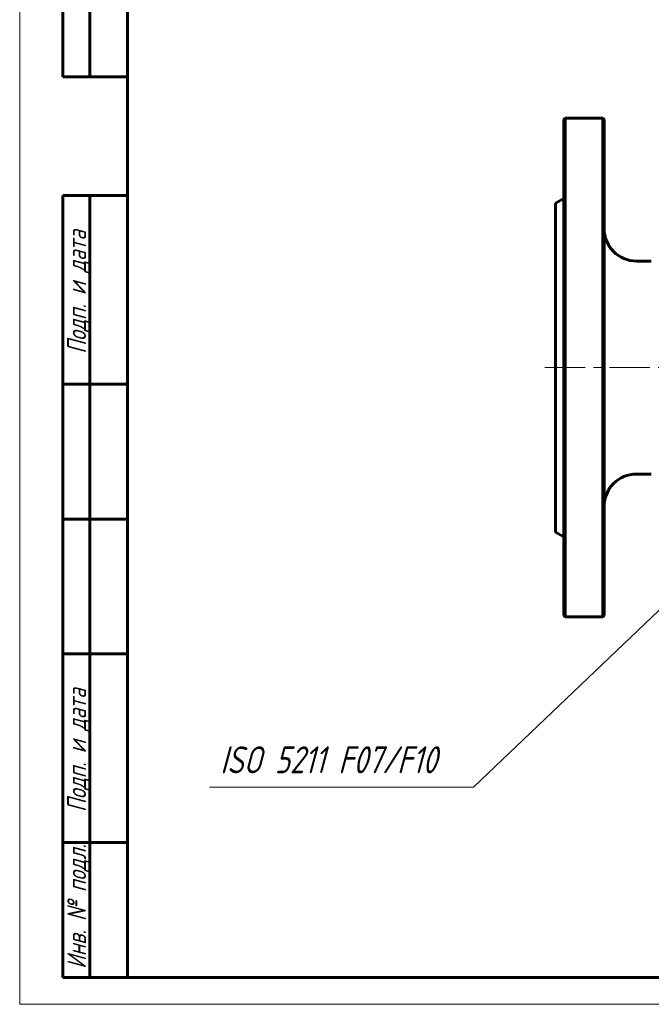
# Model space of a CAD drawing. Header units: millimetres. Extents: x 0 to 614, y 0 to 420.
# Tile 1 of 5: x 0 to 117, y 0 to 183. Entities that reach past the tile are written whole.
import ezdxf

# ---------------------------------------------------------------- set-up
doc = ezdxf.new("R2010")
doc.units = ezdxf.units.MM
for name, pattern in [('K5LT_AXLED', [12, 7.5, -1.5, 1.5, -1.5]), ('K5LT_BASIC', [0]), ('K5LT_THIN', [0])]:
    doc.linetypes.add(name, pattern=pattern)
doc.layers.add('Системный слой (1)', color=7, linetype='Continuous', true_color=0x6c6c6c)
doc.styles.add('KTEXTSTYLE', font='txt', dxfattribs={"width": 0.96, "height": 5})

# ---------------------------------------------------------------- blocks, each defined once
blk = doc.blocks.new('U53')
at = {"layer": 'Системный слой (1)'}
blk.add_hatch(color=7, dxfattribs=at).paths.add_polyline_path([(138.72, 91.42), (141.89, 95.35), (137.81, 92.38), (138.63, 92.24)])
at = {"layer": 'Системный слой (1)', "color": 7, "linetype": 'K5LT_THIN', "lineweight": 18, "true_color": 0xffffff}
for p, q in [((84.15, 40.26), (141.89, 95.35)), ((137.81, 92.38), (141.89, 95.35)), ((141.89, 95.35), (138.72, 91.42)), ((138.63, 92.24), (137.81, 92.38)), ((138.72, 91.42), (138.63, 92.24)), ((84.15, 40.26), (35.2, 40.26))]:
    blk.add_line(p, q, dxfattribs=at)
at = {"layer": 'Системный слой (1)', "color": 7, "insert": (37.2, 47.85), "char_height": 5, "attachment_point": 1, "style": 'KTEXTSTYLE'}
blk.add_mtext('\\fArial|b0|c204|p34;\\H5.0;\\W1.000;\\Q15;\\fGOST Type AU|b0|i0|c204|p34;\\Q15;\\W0.960;ISO 5211 F07/F10', dxfattribs=at)
blk = doc.blocks.new('U54')
at = {"color": 7, "linetype": 'K5LT_THIN', "lineweight": 18, "true_color": 0xffffff}
for p, q in [((0, 0), (0, 420)), ((594, 0), (0, 0))]:
    blk.add_line(p, q, dxfattribs=at)
at = {"color": 143, "linetype": 'K5LT_BASIC', "lineweight": 60, "true_color": 0x33acca}
for p, q in [((20, 5), (20, 415)), ((8, 172), (8, 292)), ((13, 172), (13, 292)), ((20, 172), (8, 172)), ((8, 5), (8, 150)), ((20, 150), (8, 150)), ((13, 5), (13, 150)), ((20, 115), (8, 115)), ((20, 90), (8, 90)), ((20, 65), (8, 65)), ((20, 30), (8, 30)), ((20, 5), (8, 5)), ((589, 5), (20, 5))]:
    blk.add_line(p, q, dxfattribs=at)
at = {"color": 7, "char_height": 3.5, "attachment_point": 1, "rotation": 90, "style": 'KTEXTSTYLE'}
for s, insert in [('\\fArial|b0|c204|p34;\\H5.0;\\W1.000;\\Q15;\\fGOST Type AU|b0|i0|c204|p34;\\Q15;\\W0.960;\\H3.50;Подп. и дата', (8.82, 120.66)), ('\\fArial|b0|c204|p34;\\H5.0;\\W1.000;\\Q15;\\fGOST Type AU|b0|i0|c204|p34;\\Q15;\\W0.960;\\H3.50;Подп. и дата', (8.82, 35.66)), ('\\fArial|b0|c204|p34;\\H5.0;\\W1.000;\\Q15;\\fGOST Type AU|b0|i0|c204|p34;\\Q15;\\W0.960;\\H3.50;Инв. № подл.', (8.82, 6.57))]:
    blk.add_mtext(s, dxfattribs=dict(at, insert=insert))

msp = doc.modelspace()

# ---------------------------------------------------------------- linework, layer by layer
at = {"layer": 'Системный слой (1)', "color": 143, "linetype": 'K5LT_BASIC', "lineweight": 60, "true_color": 0x33acca}
for p, q in [((100.9063, 164.1012), (101.1563, 164.3512)), ((100.9063, 164.1012), (100.9063, 72.1012)), ((101.1563, 71.8512), (101.1563, 164.3512)), ((108.1563, 164.3512), (101.1563, 164.3512)), ((108.1563, 164.3512), (108.1563, 71.8512)), ((108.4063, 164.1012), (108.1563, 164.3512)), ((108.4063, 72.1012), (108.4063, 164.1012)), ((99.4063, 148.6012), (100.9063, 149.4673)), ((99.4063, 87.6012), (99.4063, 148.6012)), ((117.1563, 137.8512), (114.4063, 137.8512)), ((117.1563, 98.3512), (114.4063, 98.3512)), ((99.4063, 87.6012), (100.9063, 86.7352)), ((100.9063, 72.1012), (101.1563, 71.8512)), ((108.1563, 71.8512), (101.1563, 71.8512)), ((108.4063, 72.1012), (108.1563, 71.8512))]:
    msp.add_line(p, q, dxfattribs=at)
at = {"layer": 'Системный слой (1)', "color": 30, "linetype": 'K5LT_AXLED', "lineweight": 18, "true_color": 0xff8000}
msp.add_line((97.4063, 118.1012), (125.1563, 118.1012), dxfattribs=at)
at = {"layer": 'Системный слой (1)', "color": 143, "linetype": 'K5LT_BASIC', "lineweight": 60, "true_color": 0x33acca}
for centre, start, end in [((114.4063, 143.8512), 180, 270), ((114.4063, 92.3512), 90, 180)]:
    msp.add_arc(centre, 6, start, end, dxfattribs=at)

# ---------------------------------------------------------------- block references
msp.add_blockref('U54', (0, 0))
at = {"layer": 'Системный слой (1)'}
msp.add_blockref('U53', (0, 0), dxfattribs=at)

doc.saveas('drawing.dxf')
